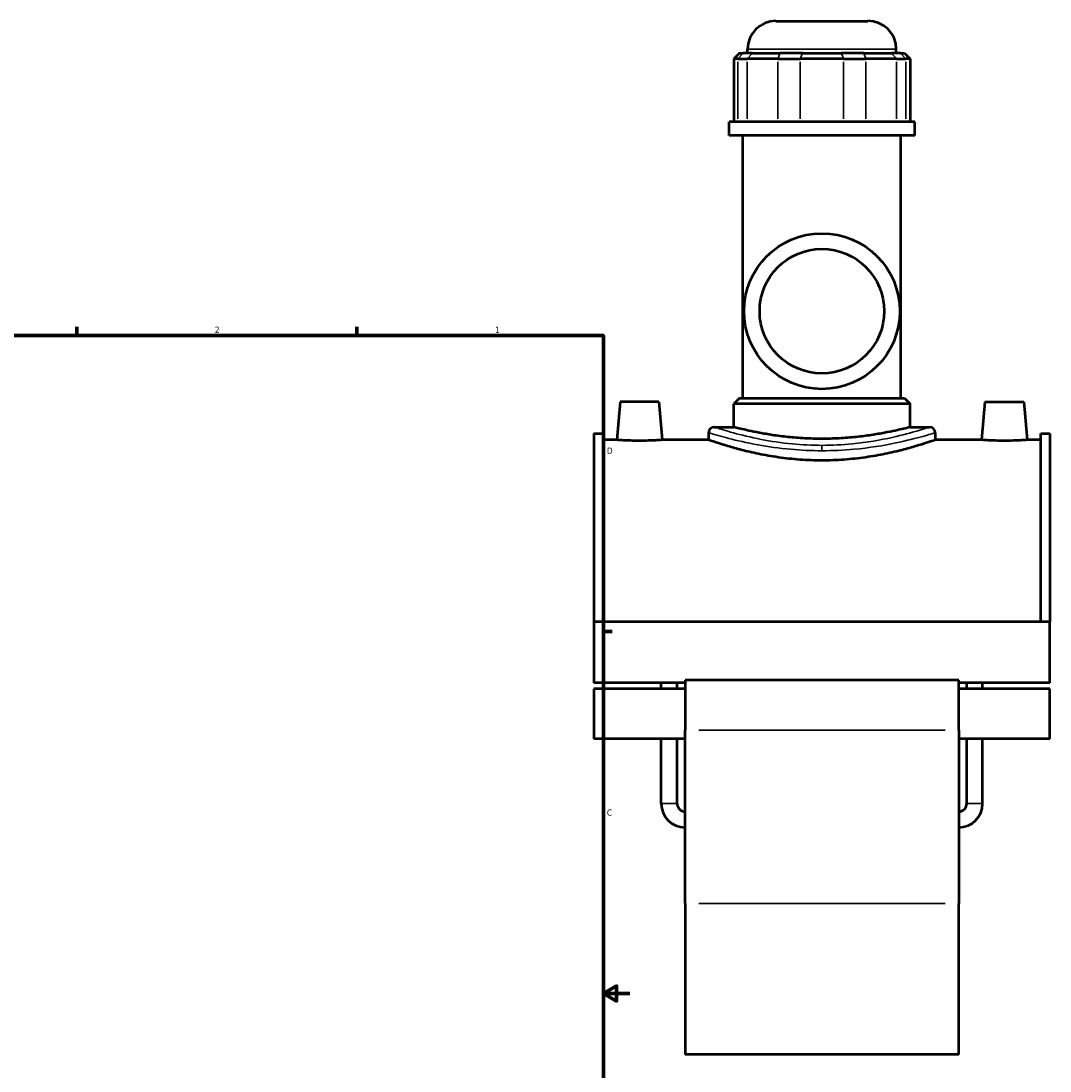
# Model space of a CAD drawing. Header units: inches. Extents: x -0.9 to 49.3, y -1.4 to 48.1.
# Tile 8 of 9: x 24.6 to 40.3, y 9.8 to 25.8. Entities that reach past the tile are written whole.
import ezdxf

# ---------------------------------------------------------------- set-up
doc = ezdxf.new("R2010")
doc.units = ezdxf.units.IN
doc.header["$MEASUREMENT"] = 0
for name, color, linetype, lineweight in [('Border (ANSI)', 7, 'Continuous', 70), ('Visible (ANSI)', 7, 'Continuous', 50), ('Visible Narrow (ANSI)', 7, 'Continuous', 35)]:
    doc.layers.add(name, color=color, linetype=linetype, lineweight=lineweight)
doc.styles.add('Note Text (ANSI)', font='tahoma.ttf')

# ---------------------------------------------------------------- blocks, each defined once
blk = doc.blocks.new('Borders Default Border')
at = {"layer": 'Border (ANSI)'}
for p, q in [((25.5, 21), (25.5, 21.134)), ((29.75, 21), (29.75, 21.134)), ((33.5, 16.5), (33.634, 16.5))]:
    blk.add_line(p, q, dxfattribs=at)
at = {"layer": 'Border (ANSI)', "flags": 128}
for points in [[(0.5, 1), (0.5, 21), (33.5, 21), (33.5, 1), (0.5, 1)], [(33.9, 11), (33.5, 11), (33.7, 11.115), (33.7, 10.885), (33.5, 11)]]:
    blk.add_lwpolyline(points, dxfattribs=at)
at = {"layer": 'Border (ANSI)', "color": 5, "true_color": 0x0000ff, "char_height": 0.0945, "attachment_point": 7, "style": 'Note Text (ANSI)'}
for s, insert in [('2', (27.596, 21.04)), ('1', (31.854, 21.04)), ('D', (33.553, 19.203)), ('C', (33.552, 13.701))]:
    blk.add_mtext(s, dxfattribs=dict(at, insert=insert))

msp = doc.modelspace()

# ---------------------------------------------------------------- linework, layer by layer
at = {"layer": 'Visible (ANSI)'}
for p, q in [((36.12, 25.78), (37.518, 25.78)), ((35.564, 25.292), (35.478, 25.206)), ((35.564, 25.292), (35.623, 25.292)), ((35.764, 25.292), (35.623, 25.292)), ((35.689, 25.292), (35.689, 25.35)), ((35.764, 25.292), (36.183, 25.292)), ((36.522, 25.292), (36.183, 25.292)), ((36.522, 25.292), (37.116, 25.292)), ((37.455, 25.292), (37.116, 25.292)), ((37.455, 25.292), (37.874, 25.292)), ((38.015, 25.292), (37.874, 25.292)), ((37.949, 25.292), (37.949, 25.35)), ((38.015, 25.292), (38.074, 25.292)), ((38.074, 25.292), (38.16, 25.206)), ((35.543, 25.206), (35.478, 25.206)), ((35.478, 25.206), (35.478, 24.247)), ((35.543, 25.206), (35.684, 25.206)), ((36.15, 25.206), (35.684, 25.206)), ((36.15, 25.206), (36.49, 25.206)), ((37.149, 25.206), (36.49, 25.206)), ((37.149, 25.206), (37.488, 25.206)), ((37.954, 25.206), (37.488, 25.206)), ((37.954, 25.206), (38.095, 25.206)), ((38.16, 25.206), (38.095, 25.206)), ((38.16, 25.206), (38.16, 24.247)), ((38.231, 24.247), (35.407, 24.247)), ((35.407, 24.038), (35.407, 24.247)), ((38.231, 24.038), (38.231, 24.247)), ((38.231, 24.038), (35.407, 24.038)), ((35.619, 20.05), (35.619, 24.038)), ((38.019, 20.05), (38.019, 24.038)), ((33.752, 19.991), (33.701, 19.413)), ((34.342, 19.991), (33.752, 19.991)), ((34.342, 19.991), (34.393, 19.413)), ((35.564, 20.05), (35.478, 19.963)), ((38.16, 19.963), (35.478, 19.963)), ((35.478, 19.609), (35.478, 19.963)), ((35.564, 20.05), (38.074, 20.05)), ((38.074, 20.05), (38.16, 19.963)), ((38.16, 19.609), (38.16, 19.963)), ((39.296, 19.991), (39.245, 19.413)), ((39.296, 19.991), (39.886, 19.991)), ((39.886, 19.991), (39.937, 19.413)), ((33.354, 19.511), (33.354, 16.647)), ((33.354, 19.511), (33.493, 19.511)), ((33.493, 16.647), (33.493, 19.511)), ((35.097, 19.523), (35.097, 19.413)), ((35.183, 19.609), (35.478, 19.609)), ((38.16, 19.609), (38.455, 19.609)), ((38.541, 19.523), (38.541, 19.413)), ((40.145, 16.647), (40.145, 19.511)), ((40.145, 19.511), (40.284, 19.511)), ((40.284, 19.511), (40.284, 16.647)), ((33.701, 19.413), (33.493, 19.413)), ((35.097, 19.413), (34.393, 19.413)), ((39.245, 19.413), (38.541, 19.413)), ((40.145, 19.413), (39.937, 19.413)), ((33.354, 16.647), (33.354, 15.72)), ((40.284, 16.647), (33.354, 16.647)), ((40.284, 15.72), (40.284, 16.647)), ((34.74, 15.72), (33.354, 15.72)), ((34.377, 15.631), (34.377, 15.72)), ((34.618, 15.631), (34.618, 15.72)), ((34.74, 15.76), (34.74, 15.004)), ((38.898, 15.76), (34.74, 15.76)), ((38.898, 15.004), (38.898, 15.76)), ((40.284, 15.72), (38.898, 15.72)), ((39.02, 15.631), (39.02, 15.72)), ((39.261, 15.631), (39.261, 15.72)), ((33.354, 15.631), (33.354, 14.869)), ((34.74, 15.631), (33.354, 15.631)), ((40.284, 15.631), (38.898, 15.631)), ((40.284, 14.869), (40.284, 15.631)), ((34.74, 12.369), (34.74, 15.004)), ((38.898, 15.004), (38.898, 12.369)), ((34.74, 14.869), (33.354, 14.869)), ((34.377, 13.887), (34.377, 14.869)), ((34.618, 13.887), (34.618, 14.869)), ((40.284, 14.869), (38.898, 14.869)), ((39.02, 13.887), (39.02, 14.869)), ((39.261, 13.887), (39.261, 14.869)), ((34.74, 12.369), (34.74, 10.071)), ((38.898, 10.071), (38.898, 12.369)), ((38.898, 10.071), (34.74, 10.071))]:
    msp.add_line(p, q, dxfattribs=at)
for radius in [1.183, 0.946]:
    msp.add_circle((36.819, 21.37), radius, dxfattribs=at)
for centre, radius, start, end in [((36.12, 25.35), 0.431, 90, 180), ((37.518, 25.35), 0.431, 0, 90), ((35.183, 19.523), 0.0861, 90, 180), ((38.455, 19.523), 0.0861, 0, 90), ((34.74, 13.887), 0.363, 180, 270), ((34.74, 13.887), 0.122, 180, 270), ((38.898, 13.887), 0.363, 270, 0), ((38.898, 13.887), 0.122, 270, 0)]:
    msp.add_arc(centre, radius, start, end, dxfattribs=at)
for points, knots in [([(36.819, 19.43), (36.734, 19.43), (36.647, 19.432), (36.473, 19.441), (36.387, 19.448), (36.222, 19.465), (36.143, 19.476), (35.997, 19.498), (35.93, 19.509), (35.811, 19.532), (35.755, 19.543), (35.657, 19.565), (35.614, 19.575), (35.546, 19.592), (35.52, 19.598), (35.486, 19.607), (35.478, 19.609), (35.478, 19.609)], [0, 0, 0, 0, 0.645084, 0.645084, 1.290169, 1.290169, 1.935253, 1.935253, 2.580337, 2.580337, 3.225311, 3.225311, 3.870284, 3.870284, 4.515257, 4.515257, 5.160231, 5.160231, 5.160231, 5.160231]), ([(38.16, 19.609), (38.16, 19.609), (38.152, 19.607), (38.118, 19.598), (38.092, 19.592), (38.024, 19.575), (37.981, 19.565), (37.883, 19.543), (37.827, 19.532), (37.708, 19.509), (37.641, 19.498), (37.495, 19.476), (37.416, 19.465), (37.251, 19.448), (37.165, 19.441), (36.991, 19.432), (36.904, 19.43), (36.819, 19.43)], [15.480693, 15.480693, 15.480693, 15.480693, 16.125666, 16.125666, 16.77064, 16.77064, 17.415613, 17.415613, 18.060586, 18.060586, 18.705671, 18.705671, 19.350755, 19.350755, 19.995839, 19.995839, 20.640924, 20.640924, 20.640924, 20.640924]), ([(34.047, 19.401), (34.003, 19.401), (33.957, 19.401), (33.872, 19.404), (33.833, 19.405), (33.772, 19.408), (33.745, 19.41), (33.71, 19.412), (33.701, 19.413), (33.701, 19.413)], [2.652506, 2.652506, 2.652506, 2.652506, 2.984187, 2.984187, 3.315868, 3.315868, 3.647314, 3.647314, 3.97876, 3.97876, 3.97876, 3.97876]), ([(34.393, 19.413), (34.393, 19.413), (34.384, 19.412), (34.349, 19.41), (34.322, 19.408), (34.261, 19.405), (34.222, 19.404), (34.137, 19.401), (34.091, 19.401), (34.047, 19.401)], [6.631266, 6.631266, 6.631266, 6.631266, 6.962712, 6.962712, 7.294157, 7.294157, 7.625838, 7.625838, 7.957519, 7.957519, 7.957519, 7.957519]), ([(36.819, 19.101), (36.71, 19.101), (36.597, 19.105), (36.374, 19.121), (36.263, 19.133), (36.052, 19.164), (35.95, 19.182), (35.763, 19.22), (35.677, 19.24), (35.525, 19.279), (35.454, 19.299), (35.328, 19.337), (35.273, 19.354), (35.185, 19.383), (35.152, 19.394), (35.107, 19.409), (35.097, 19.413), (35.097, 19.413)], [0, 0, 0, 0, 0.831769, 0.831769, 1.663537, 1.663537, 2.495306, 2.495306, 3.327074, 3.327074, 4.158363, 4.158363, 4.989652, 4.989652, 5.820941, 5.820941, 6.65223, 6.65223, 6.65223, 6.65223]), ([(38.541, 19.413), (38.541, 19.413), (38.531, 19.409), (38.486, 19.394), (38.453, 19.383), (38.365, 19.354), (38.31, 19.337), (38.184, 19.299), (38.113, 19.279), (37.961, 19.24), (37.875, 19.22), (37.688, 19.182), (37.586, 19.164), (37.375, 19.133), (37.264, 19.121), (37.041, 19.105), (36.928, 19.101), (36.819, 19.101)], [19.956691, 19.956691, 19.956691, 19.956691, 20.78798, 20.78798, 21.619269, 21.619269, 22.450559, 22.450559, 23.281848, 23.281848, 24.113616, 24.113616, 24.945385, 24.945385, 25.777153, 25.777153, 26.608922, 26.608922, 26.608922, 26.608922]), ([(39.591, 19.401), (39.547, 19.401), (39.501, 19.401), (39.416, 19.404), (39.377, 19.405), (39.316, 19.408), (39.289, 19.41), (39.254, 19.412), (39.245, 19.413), (39.245, 19.413)], [0, 0, 0, 0, 0.331681, 0.331681, 0.663362, 0.663362, 0.994808, 0.994808, 1.326253, 1.326253, 1.326253, 1.326253]), ([(39.937, 19.413), (39.937, 19.413), (39.928, 19.412), (39.893, 19.41), (39.866, 19.408), (39.805, 19.405), (39.766, 19.404), (39.681, 19.401), (39.635, 19.401), (39.591, 19.401)], [3.97876, 3.97876, 3.97876, 3.97876, 4.310205, 4.310205, 4.641651, 4.641651, 4.973332, 4.973332, 5.305013, 5.305013, 5.305013, 5.305013])]:
    msp.add_open_spline(points, degree=3, knots=knots, dxfattribs=at)
at = {"layer": 'Visible Narrow (ANSI)'}
for p, q in [((35.619, 25.288), (35.547, 25.211)), ((35.76, 25.288), (35.688, 25.211)), ((37.935, 25.35), (35.703, 25.35)), ((36.181, 25.288), (36.152, 25.211)), ((36.521, 25.288), (36.491, 25.211)), ((37.117, 25.288), (37.147, 25.211)), ((37.457, 25.288), (37.486, 25.211)), ((37.878, 25.288), (37.95, 25.211)), ((38.019, 25.288), (38.091, 25.211)), ((35.543, 24.295), (35.543, 25.158)), ((35.684, 25.158), (35.684, 24.295)), ((36.15, 24.295), (36.15, 25.158)), ((36.49, 25.158), (36.49, 24.295)), ((37.149, 24.295), (37.149, 25.158)), ((37.488, 25.158), (37.488, 24.295)), ((37.954, 24.295), (37.954, 25.158)), ((38.095, 25.158), (38.095, 24.295)), ((36.819, 19.329), (36.819, 19.254)), ((38.69, 15.004), (34.948, 15.004)), ((34.378, 13.887), (34.617, 13.887)), ((39.26, 13.887), (39.022, 13.887)), ((38.69, 12.369), (34.948, 12.369))]:
    msp.add_line(p, q, dxfattribs=at)
for points, knots in [([(35.097, 19.523), (35.097, 19.523), (35.11, 19.519), (35.185, 19.497), (35.277, 19.469), (35.525, 19.405), (35.676, 19.369), (36, 19.311), (36.168, 19.286), (36.499, 19.257), (36.659, 19.249), (36.819, 19.249)], [-19.941876, -19.941876, -19.941876, -19.941876, -19.039286, -19.039286, -17.373948, -17.373948, -15.824677, -15.824677, -14.466352, -14.466352, -13.294583, -13.294583, -13.294583, -13.294583]), ([(36.819, 19.331), (36.667, 19.331), (36.515, 19.338), (36.201, 19.368), (36.041, 19.393), (35.733, 19.453), (35.59, 19.489), (35.354, 19.554), (35.267, 19.582), (35.196, 19.605), (35.183, 19.609), (35.183, 19.609)], [13.294583, 13.294583, 13.294583, 13.294583, 14.466352, 14.466352, 15.824677, 15.824677, 17.373948, 17.373948, 19.039286, 19.039286, 19.941876, 19.941876, 19.941876, 19.941876]), ([(38.455, 19.609), (38.455, 19.609), (38.452, 19.608), (38.423, 19.599), (38.365, 19.579), (38.178, 19.524), (38.046, 19.487), (37.711, 19.412), (37.504, 19.375), (37.132, 19.339), (36.975, 19.331), (36.819, 19.331)], [33.236454, 33.236454, 33.236454, 33.236454, 33.701124, 33.701124, 35.23469, 35.23469, 36.877787, 36.877787, 38.679245, 38.679245, 39.883748, 39.883748, 39.883748, 39.883748]), ([(36.819, 19.249), (36.984, 19.249), (37.148, 19.257), (37.54, 19.293), (37.758, 19.329), (38.11, 19.403), (38.25, 19.439), (38.446, 19.494), (38.507, 19.513), (38.538, 19.522), (38.541, 19.523), (38.541, 19.523)], [-39.883748, -39.883748, -39.883748, -39.883748, -38.679245, -38.679245, -36.877787, -36.877787, -35.23469, -35.23469, -33.701124, -33.701124, -33.236454, -33.236454, -33.236454, -33.236454])]:
    msp.add_open_spline(points, degree=3, knots=knots, dxfattribs=at)

# ---------------------------------------------------------------- block references
msp.add_blockref('Borders Default Border', (0, 0))

doc.saveas('drawing.dxf')
